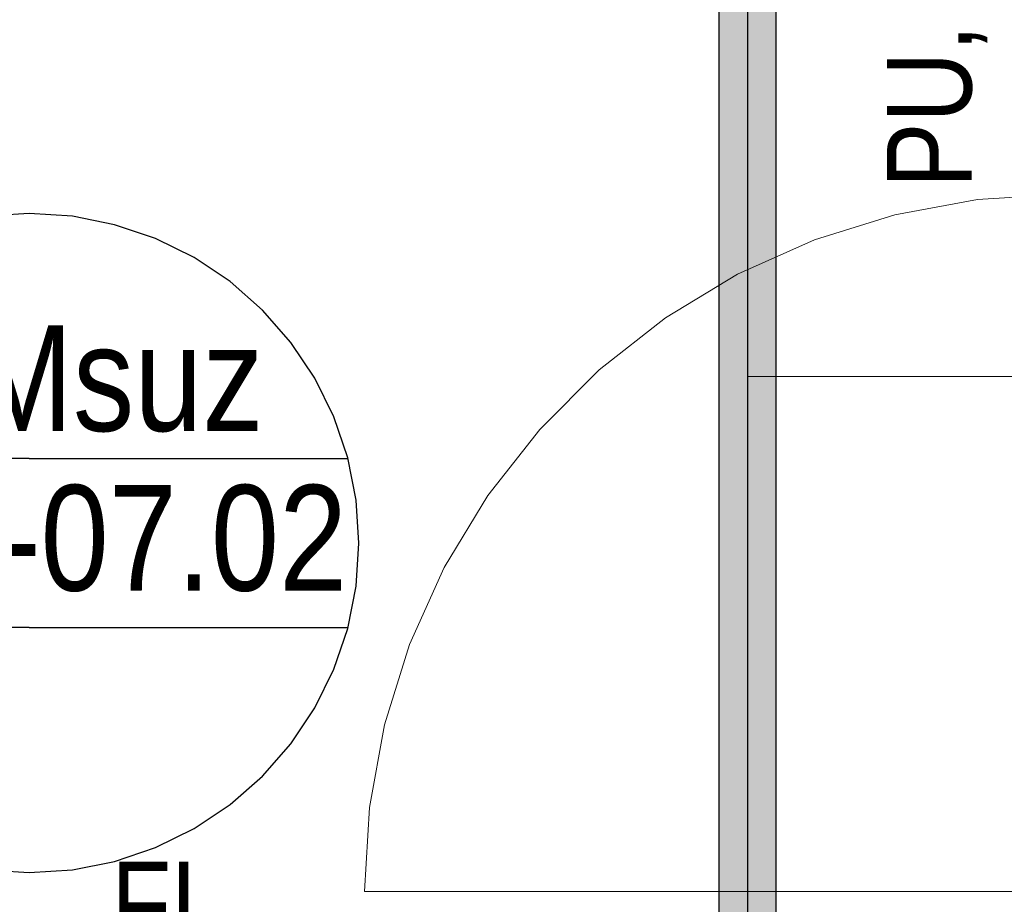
# Model space of a CAD drawing. Extents: x -132 to 668, y -61 to 533.
# Tile 48 of 256: x 76 to 99, y 87 to 108. Entities that reach past the tile are written whole.
import ezdxf

# ---------------------------------------------------------------- set-up
doc = ezdxf.new("R2010")
doc.units = 0
doc.layers.get('0').update_dxf_attribs({"lineweight": 5})
for name, color, linetype, lineweight in [('0-Shading', 7, 'Continuous', 5), ('5_EG-NEU', 7, 'Continuous', 25), ('5_EG-TÜRSTEMPEL', 7, 'Continuous', 25), ('5_EG-WANDFLÄCHENMATERIAL', 7, 'Continuous', 25)]:
    doc.layers.add(name, color=color, linetype=linetype, lineweight=lineweight)
doc.layers.add('S_Kaltwasser-OG', color=7, linetype='Continuous', lineweight=25, true_color=0x005e00)
doc.layers.add('S_Kaltwasser_Beschriftung-OG', color=7, linetype='Continuous', lineweight=18, true_color=0x005e00)
doc.styles.get("Standard").update_dxf_attribs({"font": 'arial.ttf'})

# ---------------------------------------------------------------- blocks, each defined once
blk = doc.blocks.new('Shading-A07AMLNE1N', base_point=(28.618, 123.824))
at = {"layer": '0-Shading', "color": 98, "true_color": 0x003b00}
for points in [[(92.411, 83.038), (92.502, 83.038), (92.411, 114.266)], [(92.502, 83.038), (92.411, 114.266), (92.502, 114.266)], [(93.679, 83.038), (93.771, 83.038), (93.679, 109.363)], [(93.771, 83.038), (93.679, 109.363), (93.771, 109.363)]]:
    blk.add_solid(points, dxfattribs=at)
at = {"layer": '0-Shading', "color": 98, "true_color": 0x005000}
for points in [[(92.502, 83.038), (92.751, 83.038), (92.502, 113.459)], [(92.751, 83.038), (92.502, 113.459), (92.751, 113.459)], [(93.431, 83.038), (93.679, 83.038), (93.431, 109.87)], [(93.679, 83.038), (93.431, 109.87), (93.679, 109.87)]]:
    blk.add_solid(points, dxfattribs=at)
at = {"layer": '0-Shading', "color": 98, "true_color": 0x005c00}
for points in [[(92.751, 83.038), (93.091, 83.038), (92.751, 112.235)], [(93.091, 83.038), (92.751, 112.235), (93.091, 112.235)], [(93.091, 83.038), (93.431, 83.038), (93.091, 110.922)], [(93.431, 83.038), (93.091, 110.922), (93.431, 110.922)]]:
    blk.add_solid(points, dxfattribs=at)
blk = doc.blocks.new('Referenz-A07AMLO71N', base_point=(-89.161, -60.051))
at = {"layer": '5_EG-NEU', "color": 0, "lineweight": 13}
for p, q in [((100.523, 103.764), (98.534, 103.644)), ((98.534, 103.644), (96.574, 103.284)), ((96.574, 103.284), (94.672, 102.692)), ((94.672, 102.692), (92.855, 101.874)), ((92.855, 101.874), (91.15, 100.843)), ((91.15, 100.843), (89.582, 99.614)), ((89.582, 99.614), (88.173, 98.205)), ((88.173, 98.205), (86.944, 96.637)), ((86.944, 96.637), (85.913, 94.932)), ((85.913, 94.932), (85.095, 93.115)), ((85.095, 93.115), (84.503, 91.213)), ((84.503, 91.213), (84.143, 89.253)), ((84.143, 89.253), (84.023, 87.264)), ((100.523, 87.264), (84.023, 87.264))]:
    blk.add_line(p, q, dxfattribs=at)
at = {"layer": '5_EG-TÜRSTEMPEL', "color": 0, "lineweight": -2}
for p, q in [((76.096, 103.314), (75.078, 103.247)), ((77.114, 103.247), (76.096, 103.314)), ((78.115, 103.048), (77.114, 103.247)), ((79.081, 102.72), (78.115, 103.048)), ((79.996, 102.269), (79.081, 102.72)), ((80.845, 101.702), (79.996, 102.269)), ((81.612, 101.029), (80.845, 101.702)), ((82.285, 100.262), (81.612, 101.029)), ((82.851, 99.414), (82.285, 100.262)), ((83.303, 98.499), (82.851, 99.414)), ((83.631, 97.533), (83.303, 98.499)), ((76.096, 97.514), (68.557, 97.514)), ((76.096, 97.514), (83.636, 97.514)), ((83.83, 96.532), (83.631, 97.533)), ((83.896, 95.514), (83.83, 96.532)), ((83.83, 94.496), (83.896, 95.514)), ((83.631, 93.495), (83.83, 94.496)), ((76.096, 93.514), (68.557, 93.514)), ((76.096, 93.514), (83.636, 93.514)), ((83.303, 92.529), (83.631, 93.495)), ((82.851, 91.614), (83.303, 92.529)), ((82.285, 90.765), (82.851, 91.614)), ((81.612, 89.998), (82.285, 90.765)), ((80.845, 89.326), (81.612, 89.998)), ((79.996, 88.759), (80.845, 89.326)), ((79.081, 88.308), (79.996, 88.759)), ((78.115, 87.98), (79.081, 88.308)), ((77.114, 87.781), (78.115, 87.98)), ((75.078, 87.781), (76.096, 87.714)), ((76.096, 87.714), (77.114, 87.781))]:
    blk.add_line(p, q, dxfattribs=at)
at = {"layer": '5_EG-TÜRSTEMPEL', "color": 0, "lineweight": -2, "char_height": 2.5, "attachment_point": 1}
for s, insert in [('{\\W0.83;\\fArial;THMsuz}', (70.851, 100.665)), ('{\\W0.83;\\fArial;T-EG-07.02}', (68.475, 96.887))]:
    blk.add_mtext(s, dxfattribs=dict(at, insert=insert))
at = {"layer": '5_EG-WANDFLÄCHENMATERIAL', "color": 0, "lineweight": 18, "insert": (96.39, 103.919), "char_height": 2, "attachment_point": 1, "rotation": 90.0039}
blk.add_mtext('{\\W0.83;\\fArial;PU,}', dxfattribs=at)
at = {"layer": '5_EG-WANDFLÄCHENMATERIAL', "color": 0, "lineweight": 18, "insert": (78.035, 87.975), "char_height": 2, "attachment_point": 1}
blk.add_mtext('{\\W0.83;\\fArial;FL}', dxfattribs=at)
blk = doc.blocks.new('Sanpress INOX-A07AMLPB1N', base_point=(90.179, 83.038))
at = {"color": 0, "lineweight": -2}
for p, q in [((90.55, 123.249), (90.479, 123.214)), ((90.624, 123.274), (90.55, 123.249)), ((90.701, 123.29), (90.624, 123.274)), ((90.779, 123.295), (90.701, 123.29)), ((90.858, 123.29), (90.779, 123.295)), ((90.935, 123.274), (90.858, 123.29)), ((91.009, 123.249), (90.935, 123.274)), ((91.079, 123.214), (91.009, 123.249)), ((90.303, 123.06), (90.26, 122.995)), ((90.355, 123.119), (90.303, 123.06)), ((90.414, 123.171), (90.355, 123.119)), ((90.479, 123.214), (90.414, 123.171)), ((91.145, 123.171), (91.079, 123.214)), ((91.204, 123.119), (91.145, 123.171)), ((91.255, 123.06), (91.204, 123.119)), ((91.299, 122.995), (91.255, 123.06)), ((90.2, 122.85), (90.184, 122.773)), ((90.225, 122.924), (90.2, 122.85)), ((90.26, 122.995), (90.225, 122.924)), ((91.334, 122.924), (91.299, 122.995)), ((91.359, 122.85), (91.334, 122.924)), ((91.374, 122.773), (91.359, 122.85)), ((90.184, 122.773), (90.179, 122.695)), ((90.179, 122.695), (90.184, 122.616)), ((90.184, 122.616), (90.2, 122.539)), ((91.359, 122.539), (91.374, 122.616)), ((91.379, 122.695), (91.374, 122.773)), ((91.374, 122.616), (91.379, 122.695)), ((90.2, 122.539), (90.225, 122.465)), ((90.225, 122.465), (90.26, 122.395)), ((90.26, 122.395), (90.303, 122.329)), ((90.303, 122.329), (90.355, 122.27)), ((91.204, 122.27), (91.255, 122.329)), ((91.255, 122.329), (91.299, 122.395)), ((91.299, 122.395), (91.334, 122.465)), ((91.334, 122.465), (91.359, 122.539))]:
    blk.add_line(p, q, dxfattribs=at)
at = {"color": 0, "linetype": 'ByBlock', "lineweight": -2, "ltscale": 0.25}
for p, q in [((90.326, 122.563), (90.779, 122.563)), ((90.779, 122.695), (90.779, 122.563)), ((90.779, 122.563), (93.091, 122.563)), ((93.091, 122.563), (93.091, 83.038))]:
    blk.add_line(p, q, dxfattribs=at)
blk = doc.blocks.new('Bauteilbeschriftung-A07AMLPD1N', base_point=(93.091, 89.457))
at = {"color": 0, "linetype": 'ByBlock', "lineweight": -2, "ltscale": 0.18}
blk.add_line((100.931, 99.457), (93.091, 99.457), dxfattribs=at)
blk = doc.blocks.new('Geometrie-A07AMLQB1N', base_point=(28.405, -26.429))
at = {"layer": 'S_Kaltwasser-OG'}
for p, q in [((92.411, 121.543), (92.411, 83.038)), ((93.771, 83.038), (93.771, 121.543))]:
    blk.add_line(p, q, dxfattribs=at)

msp = doc.modelspace()

# ---------------------------------------------------------------- block references
at = {"color": 251, "lineweight": 25, "ltscale": 0.25, "true_color": 0x585858}
msp.add_blockref('Referenz-A07AMLO71N', (-89.161, -60.051), dxfattribs=at)
msp.add_blockref('Shading-A07AMLNE1N', (28.618, 123.824))
at = {"linetype": 'Continuous', "ltscale": 0.13}
msp.add_blockref('Geometrie-A07AMLQB1N', (28.405, -26.429), dxfattribs=at)
at = {"layer": 'S_Kaltwasser-OG', "ltscale": 0.25}
msp.add_blockref('Sanpress INOX-A07AMLPB1N', (90.179, 83.038), dxfattribs=at)
at = {"layer": 'S_Kaltwasser_Beschriftung-OG', "ltscale": 0.18}
msp.add_blockref('Bauteilbeschriftung-A07AMLPD1N', (93.091, 89.457), dxfattribs=at)

doc.saveas('drawing.dxf')
